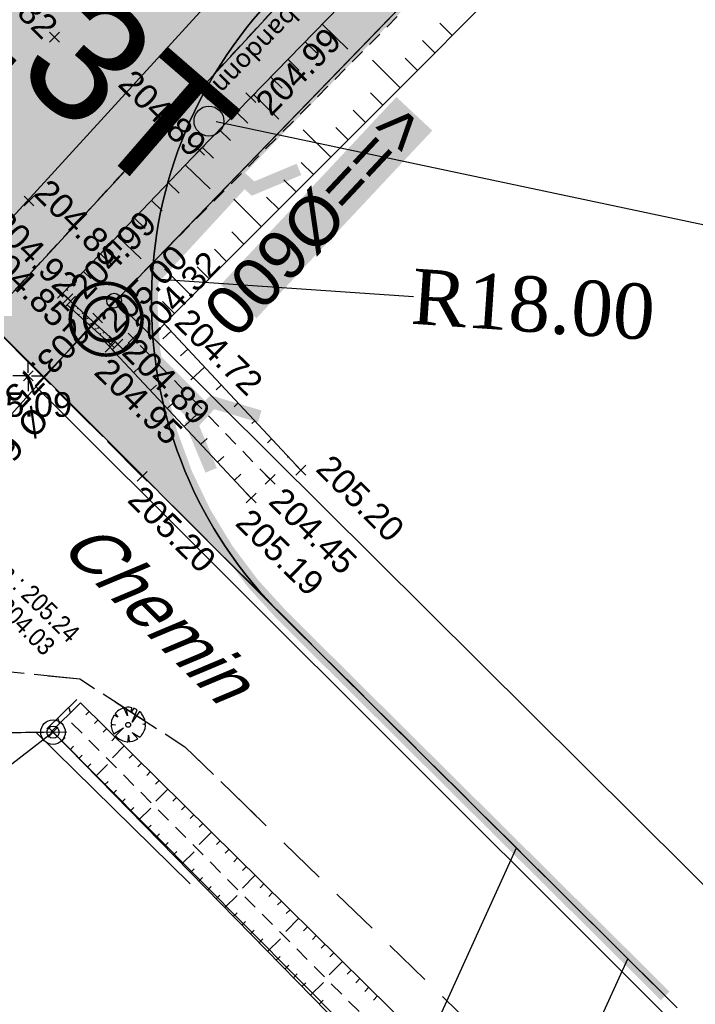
# Model space of a CAD drawing. Extents: x 1616800 to 1632437, y 2248456 to 2251974.
# Tile 10 of 256: x 1617835 to 1617863, y 2251253 to 2251293. Entities that reach past the tile are written whole.
import ezdxf
from ezdxf.enums import TextEntityAlignment as Align

# ---------------------------------------------------------------- set-up
doc = ezdxf.new("R2010")
doc.units = 0
doc.header["$LTSCALE"] = 2
doc.header["$PDMODE"] = 3
doc.header["$PDSIZE"] = 0.2
for name, pattern in [('AXES', [50.8, 31.75, -6.35, 6.35, -6.35]), ('CACHE2', [4.7625, 3.175, -1.5875]), ('CHEMIN', [1.5, 1, -0.5]), ('CONTINU', [0]), ('FOSSE', [0.5, 0.3, -0.2])]:
    doc.linetypes.add(name, pattern=pattern)
doc.layers.get('0').update_dxf_attribs({"linetype": 'CONTINUOUS'})
doc.layers.get('Defpoints').update_dxf_attribs({"linetype": 'CONTINUOUS'})
doc.layers.add('-1-PAP-SURFACES-VOIRIE', color=1, linetype='CONTINUOUS', plot=False)
for name, color, linetype in [('0-PAP DEMANDE MAIRIE 20-06-2017', 5, 'CONTINUOUS'), ('01-PAP- BORDURE CAN CS1 ET PANNEAU SIGNAL', 5, 'CONTINUOUS'), ('01-PAP- BORDURE T2', 1, 'CONTINUOUS'), ('01-PAP- NIVELLEMENT', 7, 'CONTINUOUS'), ('01-PAP- REVET EV', 93, 'CONTINUOUS'), ('01-PAP- REVET VOIE', 253, 'CONTINUOUS'), ('01-PAP-COTATION', 5, 'CONTINUOUS'), ('01-PAP-FILAIRE VOIE', 7, 'CONTINUOUS'), ('01-PAP-MARQUAGE AU SOL', 255, 'CONTINUOUS'), ('02-PAP-EP PROJET', 3, 'CONTINUOUS'), ('02-PAP-EP TEXTE POUR 2000°', 3, 'CONTINUOUS'), ('08-PAP RESEAU TELEPHONE PROJET', 95, 'CONTINUOUS'), ('BORNES', 8, 'CONTINUOUS'), ('CADRE', 7, 'CONTINUOUS'), ('X-PTS TOPO-TEXTE TOPOALT', 8, 'CONTINUOUS'), ('X-PTS TOPO-TOPOPOINT', 8, 'CONTINUOUS'), ('Y - FDP TOPO-LIMITES', 8, 'CONTINUOUS'), ('Y - FDP TOPO-LIMITES_ 86098', 8, 'CONTINUOUS'), ('Y - FDP TOPO-LIMITES_ 98061', 8, 'CONTINUOUS'), ('Y-FDP TOPO-TOP_AXE_FOSSE', 8, 'CONTINUOUS'), ('Y-FDP TOPO-TOP_BARBULE', 8, 'CONTINUOUS'), ('Y-FDP TOPO-TOP_BATI', 8, 'CONTINUOUS'), ('Y-FDP TOPO-TOP_BORNE', 8, 'CONTINUOUS'), ('Y-FDP TOPO-TOP_TALUS', 8, 'CONTINUOUS'), ('Y-FDP TOPO-TOP_VEGETATION_symb', 8, 'CONTINUOUS'), ('Y-FDP TOPO-TOP_VOIRIE', 8, 'CHEMIN'), ('Y-RESEAU EXISTANT FDP-TOP_EDF_symb', 1, 'CONTINUOUS'), ('Y-RESEAU EXISTANT FDP-TOP_PLUVIAL_TEXTE', 96, 'CONTINUOUS'), ('Y-RESEAU EXISTANT FDP-TOP_VANNE_RESEAU', 36, 'CONTINUOUS'), ('Y-RESEAU EXISTANT FDP-TOP_VANNE_SYMB', 36, 'CONTINUOUS'), ('Y-RESEAU EXISTANT FDP-TOP_VANNE_TEXTE', 36, 'CONTINUOUS'), ('ZZ- PAP ALT PTS PROJET', 7, 'CONTINUOUS'), ('ZZ-TopoCod', 5, 'CONTINUOUS')]:
    doc.layers.add(name, color=color, linetype=linetype)
doc.layers.add('Y-RESEAU EXISTANT FDP-TOP_PLUV_ RESEAU', color=96, linetype='CONTINUOUS', lineweight=35)
doc.styles.add('Arial 2.0', font='arial.ttf', dxfattribs={"width": 0.99, "height": 0.4})
doc.styles.get("Standard").update_dxf_attribs({"font": 'arial.ttf'})
doc.styles.add('Stylus Regular', font='stylu.ttf')
doc.styles.add('TIME', font='times.ttf')
doc.styles.add('Verdana 2.0', font='verdana.ttf', dxfattribs={"width": 0.99, "height": 2})
doc.linetypes.add('EAUX_USÉES', pattern='A,20,-1,["EU",Standard,S=1,R=0,X=0,Y=-0.5],-2.5', length=23.5)
doc.dimstyles.new('Cotes plan', dxfattribs={"dimscale": 1.5, "dimtxt": 2, "dimasz": 0.18, "dimexe": 0, "dimexo": 0.0625, "dimgap": 0.09, "dimtad": 0, "dimdec": 1, "dimzin": 12, "dimdsep": 46, "dimtxsty": 'TIME', "dimblk": 'NONE', "dimcen": 0, "dimse1": 1, "dimse2": 1, "dimaunit": 2, "dimadec": 0, "dimazin": 3, "dimtfac": 1, "dimtdec": 1, "dimtofl": 0, "dimtmove": 0, "dimatfit": 3, "dimldrblk": 'NONE', "dimfxl": 1, "dimtolj": 1, "dimtzin": 0, "dimlwd": -1, "dimarcsym": 0})

# ---------------------------------------------------------------- blocks, each defined once
blk = doc.blocks.new('TCPOINT')
at = {"color": 0}
blk.add_point((0, 0), dxfattribs=at)
at = {"layer": 'X-PTS TOPO-TEXTE TOPOALT'}
blk.add_attdef('ALT', text='', height=0.75, dxfattribs=at).set_placement((0.25, -0.25), align=Align.TOP_LEFT)
blk = doc.blocks.new('T007')
at = {"color": 0}
for p, q in [((0, 0.125), (0, 0.625)), ((-0.125, 0), (-0.625, 0)), ((0, 0), (0, 0)), ((0.125, 0), (0.625, 0)), ((0, -0.125), (0, -0.625))]:
    blk.add_line(p, q, dxfattribs=at)
blk = doc.blocks.new('TCPOINT_2')
at = {"color": 0}
blk.add_point((0, 0), dxfattribs=at)
at = {"layer": 'X-PTS TOPO-TEXTE TOPOALT'}
blk.add_attdef('ALT', (0.25, 0.25), '', height=0.75, dxfattribs=at)
blk = doc.blocks.new('arbre1')
at = {"linetype": 'CONTINU'}
for p, q in [((-0.537, 0.44), (-0.597, 0.345)), ((-0.522, 0.455), (-0.537, 0.44)), ((-0.507, 0.471), (-0.522, 0.455)), ((-0.365, 0.366), (-0.507, 0.471)), ((-0.462, 0.519), (-0.477, 0.503)), ((-0.477, 0.503), (-0.365, 0.366)), ((-0.447, 0.535), (-0.462, 0.519)), ((-0.356, 0.599), (-0.447, 0.535)), ((-0.294, 0.631), (-0.356, 0.599)), ((-0.125, 0.682), (-0.294, 0.631)), ((-0.075, 0.513), (-0.125, 0.682)), ((-0.049, 0.699), (-0.075, 0.513)), ((0.044, 0.701), (-0.049, 0.699)), ((0.075, 0.702), (0.044, 0.701)), ((0.153, 0.688), (0.075, 0.702)), ((0.293, 0.645), (0.153, 0.688)), ((0.24, 0.273), (0.356, 0.616)), ((0.434, 0.571), (0.24, 0.273)), ((0.356, 0.616), (0.293, 0.645)), ((0.482, 0.526), (0.434, 0.571)), ((0.498, 0.511), (0.482, 0.526)), ((0.513, 0.496), (0.498, 0.511)), ((0.498, 0.511), (0.498, 0.511)), ((0.529, 0.481), (0.513, 0.496)), ((0.593, 0.39), (0.529, 0.481)), ((-0.218, 0.045), (-0.682, 0.034)), ((-0.682, 0.034), (-0.68, -0.059)), ((-0.626, 0.283), (-0.669, 0.142)), ((-0.669, 0.142), (-0.218, 0.045)), ((-0.597, 0.345), (-0.626, 0.283)), ((0.186, -0.038), (0.691, 0.175)), ((0.709, 0.067), (0.186, -0.038)), ((0.457, 0.278), (0.593, 0.39)), ((0.642, 0.313), (0.457, 0.278)), ((0.691, 0.175), (0.642, 0.313)), ((0.712, -0.025), (0.709, 0.067)), ((-0.68, -0.059), (-0.679, -0.09)), ((-0.679, -0.09), (-0.662, -0.167)), ((-0.662, -0.167), (-0.612, -0.305)), ((-0.612, -0.305), (-0.58, -0.366)), ((-0.58, -0.366), (-0.516, -0.457)), ((-0.484, -0.488), (-0.287, -0.313)), ((-0.287, -0.313), (-0.452, -0.518)), ((-0.123, -0.68), (-0.101, -0.339)), ((-0.101, -0.339), (-0.015, -0.693)), ((0.567, -0.431), (0.626, -0.337)), ((0.626, -0.337), (0.656, -0.274)), ((0.656, -0.274), (0.699, -0.134)), ((0.699, -0.134), (0.712, -0.056)), ((0.712, -0.056), (0.712, -0.025)), ((-0.516, -0.457), (-0.5, -0.472)), ((-0.5, -0.472), (-0.484, -0.488)), ((-0.452, -0.518), (-0.436, -0.533)), ((-0.436, -0.533), (-0.421, -0.548)), ((-0.421, -0.548), (-0.326, -0.607)), ((-0.326, -0.607), (-0.264, -0.637)), ((-0.264, -0.637), (-0.123, -0.68)), ((-0.015, -0.693), (0.078, -0.691)), ((0.078, -0.691), (0.109, -0.69)), ((0.109, -0.69), (0.186, -0.672)), ((0.186, -0.672), (0.324, -0.623)), ((0.324, -0.623), (0.385, -0.59)), ((0.385, -0.59), (0.476, -0.526)), ((0.506, -0.494), (0.442, -0.403)), ((0.442, -0.403), (0.537, -0.463)), ((0.476, -0.526), (0.491, -0.51)), ((0.491, -0.51), (0.506, -0.494)), ((0.537, -0.463), (0.552, -0.447)), ((0.552, -0.447), (0.567, -0.431))]:
    blk.add_line(p, q, dxfattribs=at)
blk.add_circle((0, 0), 0.1, dxfattribs=at)
blk = doc.blocks.new('point')
at = {"color": 0}
blk.add_circle((0, 0), 0.3, dxfattribs=at)
blk = doc.blocks.new('GeoPenc2')
blk.add_line((0, 0), (-0.5, -1))
blk = doc.blocks.new('borne')
at = {"layer": 'BORNES', "color": 0}
for radius in [0.5, 0.25]:
    blk.add_circle((0, 0), radius, dxfattribs=at)
blk = doc.blocks.new('*D145')
at = {"layer": '01-PAP-COTATION', "color": 0, "transparency": 16777216}
blk.add_line((1617851.143, 2251282.045), (1617840.832, 2251282.744), dxfattribs=at)
at = {"layer": 'Defpoints', "color": 0, "transparency": 16777216}
for p in [(1617840.832, 2251282.744), (1617858.791, 2251281.526)]:
    blk.add_point(p, dxfattribs=at)
at = {"layer": '01-PAP-COTATION', "color": 0, "transparency": 16777216, "insert": (1617856.025, 2251281.714), "char_height": 2.25, "attachment_point": 5, "rotation": 356.1213, "style": 'TIME'}
blk.add_mtext('\\A1;R18.00', dxfattribs=at)
blk = doc.blocks.new('_None')
blk = doc.blocks.new('PAP PROJET NIV')
at = {"color": 0}
blk.add_point((0, 0), dxfattribs=at)
at = {"layer": 'ZZ- PAP ALT PTS PROJET', "style": 'Arial 2.0', "width": 0.99}
blk.add_attdef('ALT', text='', height=0.4, dxfattribs=at).set_placement((0.1, -0.1), align=Align.TOP_LEFT)
at = {"layer": 'ZZ-TopoCod', "style": 'Arial 2.0', "width": 0.99}
blk.add_attdef('COD', text='', height=0.12, dxfattribs=at).set_placement((-0.1, 0), align=Align.MIDDLE_RIGHT)
blk = doc.blocks.new('RegardVisiteEP')
h = blk.add_hatch(color=255)
edge = h.paths.add_edge_path()
edge.add_arc((0, 0), 1.125, 180, 360)
edge.add_arc((0, 0), 1.125, 0, 180)
at = {"const_width": 0.113, "flags": 128}
for points in [[(-1.125, 0, 1), (1.125, 0, 1)], [(0.675, 0, -1), (-0.675, 0, -1)], [(-0.675, 0, 1), (0.675, 0, 1)]]:
    blk.add_lwpolyline(points, format="xyb", close=True, dxfattribs=at)
at = {"linetype": 'Continuous'}
for radius in [1.125, 0.675]:
    blk.add_circle((0, 0), radius, dxfattribs=at)
blk = doc.blocks.new('PANNEAU DE POLICE')
h = blk.add_hatch(color=7)
h.dxf.hatch_style = 1
edge = h.paths.add_edge_path()
edge.add_arc((1617538.125, 2251587.463), 0.609, 0, 360)
at = {"color": 7, "const_width": 0.5, "flags": 128}
blk.add_lwpolyline([(1617537.502, 2251589.667), (1617540.452, 2251586.451)], dxfattribs=at)
at = {"color": 7}
blk.add_circle((1617538.125, 2251587.463), 0.609, dxfattribs=at)

msp = doc.modelspace()

# ---------------------------------------------------------------- hatches: boundary and pattern name
at = {"layer": '01-PAP- REVET EV'}
h = msp.add_hatch(color=256, dxfattribs=at)
h.dxf.hatch_style = 1
edge = h.paths.add_edge_path()
edge.add_line((1618000.3795, 2251451.6653), (1618005.2256, 2251456.6501))
edge.add_line((1618005.2256, 2251456.6501), (1618002.5043, 2251459.2517))
edge.add_line((1618002.5043, 2251459.2517), (1617901.7042, 2251352.397))
edge.add_line((1617901.7042, 2251352.397), (1617845.5399, 2251294.3571))
edge.add_arc((1617858.4751, 2251281.8399), 18, 135.94089, 174.84047)
edge.add_line((1617840.548, 2251283.4586), (1617904.6571, 2251349.6964))
edge.add_line((1617904.6571, 2251349.6964), (1617934.7754, 2251382.3083))
edge.add_line((1617934.7754, 2251382.3083), (1618000.3795, 2251451.6653))
at = {"layer": '01-PAP- REVET VOIE'}
h = msp.add_hatch(color=256, dxfattribs=at)
h.dxf.hatch_style = 1
edge = h.paths.add_edge_path()
edge.add_line((1617518.4701, 2251589.3779), (1617548.9396, 2251559.1036))
edge.add_arc((1617561.6466, 2251571.8523), 18, 134.27861, 225.09375, ccw=False)
edge.add_line((1617549.08, 2251584.7395), (1617566.9993, 2251602.2132))
edge.add_line((1617566.9993, 2251602.2132), (1617574.1589, 2251609.1947))
edge.add_line((1617574.1589, 2251609.1947), (1617587.046, 2251621.7614))
edge.add_line((1617587.046, 2251621.7614), (1617599.9332, 2251634.328))
edge.add_line((1617599.9332, 2251634.328), (1617607.0927, 2251641.3095))
edge.add_line((1617607.0927, 2251641.3095), (1617631.9693, 2251665.5674))
edge.add_arc((1617651.5175, 2251645.5207), 28, 58.44705, 134.27861, ccw=False)
edge.add_arc((1617651.5175, 2251645.5207), 28, 53.98951, 58.44705, ccw=False)
edge.add_line((1617667.9796, 2251668.1702), (1617669.5974, 2251666.9943))
edge.add_line((1617669.5974, 2251666.9943), (1617686.8888, 2251654.4266))
edge.add_arc((1617722.1648, 2251702.9612), 60, 233.989513, 247.742856)
edge.add_line((1617699.4389, 2251647.4316), (1617761.9814, 2251621.8357))
edge.add_arc((1617784.7073, 2251677.3653), 60, 247.742856, 257.468045)
edge.add_line((1617771.6882, 2251618.7947), (1617790.3598, 2251614.6444))
edge.add_arc((1617785.3692, 2251592.1924), 23, 59.33679, 77.46804, ccw=False)
edge.add_line((1617797.099, 2251611.9765), (1617950.1255, 2251521.2489))
edge.add_arc((1617986.0799, 2251581.8916), 70.5, 239.336785, 245.06299)
edge.add_line((1617956.3555, 2251517.9641), (1617990.5682, 2251502.0563))
edge.add_arc((1617979.9462, 2251480.5263), 24.0076, -43.3207, 63.74015, ccw=False)
edge.add_line((1617997.4124, 2251464.0551), (1617896.6428, 2251357.2328))
edge.add_line((1617896.6428, 2251357.2328), (1617841.0847, 2251299.8193))
edge.add_arc((1617828.0846, 2251312.4528), 18.1276, 226.78814, 315.81935, ccw=False)
edge.add_line((1617815.6727, 2251299.241), (1617845.7894, 2251269.0699))
edge.add_arc((1617858.4751, 2251281.8399), 18, 135.94089, 225.18966, ccw=False)
edge.add_line((1617845.5399, 2251294.3571), (1617901.7042, 2251352.397))
edge.add_line((1617901.7042, 2251352.397), (1618002.5043, 2251459.2517))
edge.add_arc((1617979.9481, 2251480.5257), 31.0059, 316.6756, 424.04236)
edge.add_line((1617993.5196, 2251508.4037), (1617959.3069, 2251524.3115))
edge.add_arc((1617986.0799, 2251581.8916), 63.5, 239.336785, 245.06299, ccw=False)
edge.add_line((1617953.6954, 2251527.2701), (1617941.7384, 2251534.3593))
edge.add_line((1617941.7384, 2251534.3593), (1617933.1366, 2251539.4592))
edge.add_line((1617933.1366, 2251539.4592), (1617917.6534, 2251548.639))
edge.add_line((1617917.6534, 2251548.639), (1617902.1702, 2251557.8189))
edge.add_line((1617902.1702, 2251557.8189), (1617893.5684, 2251562.9188))
edge.add_line((1617893.5684, 2251562.9188), (1617862.6019, 2251581.2785))
edge.add_line((1617862.6019, 2251581.2785), (1617854.0001, 2251586.3784))
edge.add_line((1617854.0001, 2251586.3784), (1617838.5168, 2251595.5582))
edge.add_line((1617838.5168, 2251595.5582), (1617823.0336, 2251604.738))
edge.add_line((1617823.0336, 2251604.738), (1617814.4318, 2251609.8379))
edge.add_line((1617814.4318, 2251609.8379), (1617800.6689, 2251617.9978))
edge.add_arc((1617785.3692, 2251592.1924), 30, 59.33679, 77.46804)
edge.add_line((1617791.8787, 2251621.4777), (1617773.2071, 2251625.628))
edge.add_arc((1617784.7073, 2251677.3653), 53, 247.74286, 257.46804, ccw=False)
edge.add_line((1617764.6328, 2251628.3141), (1617702.0903, 2251653.91))
edge.add_arc((1617722.1648, 2251702.9612), 53, 233.98951, 247.74286, ccw=False)
edge.add_line((1617691.0043, 2251660.089), (1617673.713, 2251672.6567))
edge.add_line((1617673.713, 2251672.6567), (1617672.0952, 2251673.8326))
edge.add_arc((1617651.5175, 2251645.5207), 35, 53.98951, 67.27562)
edge.add_arc((1617651.5175, 2251645.5207), 35, 67.27562, 134.27861)
edge.add_line((1617627.0823, 2251670.5791), (1617543.7064, 2251589.2767))
edge.add_arc((1617531.1397, 2251602.1639), 18, 280.7213, 314.27861, ccw=False)
edge.add_arc((1617531.1397, 2251602.1639), 18, 225.26192, 280.7213, ccw=False)
at = {"layer": 'Y-FDP TOPO-TOP_BATI'}
h = msp.add_hatch(dxfattribs=at)
h.set_pattern_fill('ANSI31', color=256, scale=0.08, angle=333)
h.set_pattern_definition([(18, (0, 0), (-0.078490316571, 0.24156835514), [])])
edge = h.paths.add_edge_path()
edge.add_line((1617837.0477, 2251281.7181), (1617838.8116, 2251280.1113))
edge.add_line((1617838.8116, 2251280.1113), (1617838.9696, 2251279.9679))
edge.add_line((1617837.1824, 2251281.8659), (1617838.9461, 2251280.2593))
edge.add_line((1617838.9461, 2251280.2593), (1617839.104, 2251280.116))

# ---------------------------------------------------------------- linework, layer by layer
at = {"layer": '-1-PAP-SURFACES-VOIRIE', "flags": 128}
msp.add_lwpolyline([(1617997.4124, 2251464.0551), (1617896.6428, 2251357.2328), (1617841.0847, 2251299.8193, -0.4092698), (1617815.6727, 2251299.241), (1617845.7894, 2251269.0699, -0.4103785), (1617845.5399, 2251294.3571), (1617901.7042, 2251352.397), (1618002.5043, 2251459.2517, 0.5060499)], format="xyb", dxfattribs=at)
at = {"layer": '0-PAP DEMANDE MAIRIE 20-06-2017', "const_width": 0.3, "flags": 128}
msp.add_lwpolyline([(1617839.028, 2251281.8757), (1617904.6571, 2251349.6964), (1617947.8706, 2251396.066), (1618016.0396, 2251467.7735), (1618039.1855, 2251491.5817)], dxfattribs=at)
at = {"layer": '01-PAP- BORDURE CAN CS1 ET PANNEAU SIGNAL', "color": 7, "flags": 128}
msp.add_lwpolyline([(1617843.1088, 2251289.1797), (1617874.2286, 2251282.5971)], dxfattribs=at)
at = {"layer": '01-PAP- BORDURE T2', "const_width": 0.5, "flags": 128}
msp.add_lwpolyline([(1618002.5043, 2251459.2517), (1617901.7042, 2251352.397), (1617845.5399, 2251294.3571, 0.4103785), (1617845.7894, 2251269.0699), (1617861.3992, 2251253.5631)], format="xyb", dxfattribs=at)
at = {"layer": '01-PAP-FILAIRE VOIE', "flags": 128}
msp.add_lwpolyline([(1617543.7064, 2251589.2767), (1617627.0823, 2251670.5791, -0.3653994), (1617672.0952, 2251673.8326), (1617691.0043, 2251660.089, 0.0600824), (1617702.0903, 2251653.91), (1617764.6328, 2251628.3141, 0.0424596), (1617773.2071, 2251625.628), (1617791.8787, 2251621.4777, -0.079278), (1617800.6689, 2251617.9978), (1617953.6954, 2251527.2701, 0.0249905), (1617959.3069, 2251524.3115), (1617993.0247, 2251508.6338, -0.5116867), (1618002.5043, 2251459.2517), (1617901.7042, 2251352.397), (1617845.5399, 2251294.3571, 0.4103785), (1617845.7894, 2251269.0699), (1617861.3992, 2251253.5631)], format="xyb", dxfattribs=at)
at = {"layer": '01-PAP-FILAIRE VOIE'}
msp.add_lwpolyline([(1617764.0901, 2251631.7521), (1617798.0424, 2251624.2052), (1617955.7354, 2251530.7108, 0.0249905), (1617960.9934, 2251527.9386), (1618039.1855, 2251491.5817), (1618016.0396, 2251467.7735), (1618000.3795, 2251451.6653), (1617934.7754, 2251382.3083), (1617904.6571, 2251349.6964), (1617840.9422, 2251283.8538)], format="xyb", dxfattribs=at)
at = {"layer": '01-PAP-MARQUAGE AU SOL', "linetype": 'CACHE2', "ltscale": 2, "const_width": 0.4}
msp.add_lwpolyline([(1617533.5257, 2251574.4607), (1617629.5258, 2251668.0733, -0.3653994), (1617670.0374, 2251671.0014), (1617688.9466, 2251657.2578, 0.0600824), (1617700.7646, 2251650.6708), (1617763.3071, 2251625.0749, 0.0424596), (1617772.4477, 2251622.2114), (1617791.1193, 2251618.061, -0.079278), (1617798.884, 2251614.9872), (1617951.9105, 2251524.2595, 0.0249905), (1617957.8312, 2251521.1378), (1617991.549, 2251505.4601, -0.5116867), (1617999.9583, 2251461.6534), (1617899.1735, 2251354.8149), (1617830.7647, 2251284.1216)], format="xyb", dxfattribs=at)
at = {"layer": '02-PAP-EP PROJET', "linetype": 'AXES', "lineweight": -3, "ltscale": 0.02, "const_width": 1, "flags": 128}
for points in [[(1617816.4516, 2251303.4519), (1617842.359, 2251277.3999)], [(1617843.9043, 2251286.7693), (1617838.3574, 2251280.7503)]]:
    msp.add_lwpolyline(points, dxfattribs=at)
at = {"layer": '02-PAP-EP PROJET', "linetype": 'CONTINU', "lineweight": -3, "ltscale": 0.02, "const_width": 0.5, "elevation": 0.1971, "flags": 128}
for points in [[(1617844.2833, 2251289.2136), (1617843.7101, 2251287.2784), (1617844.6134, 2251286.453), (1617846.4832, 2251287.2348)], [(1617844.8867, 2251277.1743), (1617842.9515, 2251277.7475), (1617842.1261, 2251276.8442), (1617842.9079, 2251274.9744)]]:
    msp.add_lwpolyline(points, dxfattribs=at)
at = {"layer": 'Y - FDP TOPO-LIMITES'}
for p, q in [((1617836.4651, 2251264.3072), (1617828.6418, 2251264.2049)), ((1617880.3988, 2251220.086), (1617836.4651, 2251264.3072))]:
    msp.add_line(p, q, dxfattribs=at)
at = {"layer": 'Y - FDP TOPO-LIMITES', "flags": 128}
msp.add_lwpolyline([(1617836.4651, 2251264.3072), (1617828.0925, 2251257.8254)], dxfattribs=at)
at = {"layer": 'Y - FDP TOPO-LIMITES_ 86098'}
msp.add_line((1617835.7747, 2251264.2982), (1617828.6418, 2251264.2049), dxfattribs=at)
at = {"layer": 'Y - FDP TOPO-LIMITES_ 86098', "flags": 128}
msp.add_lwpolyline([(1617783.2757, 2251216.5351), (1617828.6418, 2251264.2049), (1617837.0221, 2251264.3145)], dxfattribs=at)
at = {"layer": 'Y - FDP TOPO-LIMITES_ 98061', "flags": 128}
for points in [[(1617934.7754, 2251382.3083), (1617969.9379, 2251352.0601), (1617999.4777, 2251326.37), (1618016.3138, 2251311.8142), (1618115.6175, 2251197.6704), (1618010.804, 2251118.9442), (1618000.033, 2251119.6372), (1617987.9627, 2251132.6017), (1617972.2675, 2251149.4576), (1617957.6492, 2251163.9861), (1617839.028, 2251281.8757), (1617904.6571, 2251349.6964)], [(1617839.028, 2251281.8757), (1617957.6492, 2251163.9861), (1617972.2675, 2251149.4576), (1617987.9627, 2251132.6017), (1618000.033, 2251119.6372), (1618022.5176, 2251095.4882), (1618052.0285, 2251063.7931), (1618022.3498, 2251093.2164), (1617995.6481, 2251119.9194), (1617973.069, 2251141.5622), (1617904.3821, 2251209.8759), (1617835.737, 2251278.4233)]]:
    msp.add_lwpolyline(points, close=True, dxfattribs=at)
at = {"layer": 'Y-FDP TOPO-TOP_AXE_FOSSE', "linetype": 'FOSSE', "flags": 128}
for points in [[(1617923.8099, 2251369.998), (1617893.3189, 2251337.936), (1617862.2823, 2251305.3307), (1617838.2822, 2251281.1784)], [(1617845.3067, 2251274.609), (1617839.7309, 2251280.3562)], [(1617837.2235, 2251264.6923), (1617854.497, 2251247.3237), (1617870.969, 2251230.9171), (1617888.381, 2251213.8956), (1617904.8257, 2251197.8061), (1617923.2713, 2251179.4681), (1617935.6693, 2251167.2063)]]:
    msp.add_lwpolyline(points, dxfattribs=at)
at = {"layer": 'Y-FDP TOPO-TOP_BARBULE'}
for p, q in [((1617847.4324, 2251293.1449), (1617848.4773, 2251292.1277)), ((1617852.7207, 2251292.6856), (1617852.218, 2251293.1873)), ((1617846.7349, 2251292.4284), (1617847.1968, 2251291.9787)), ((1617852.0143, 2251291.9778), (1617851.5121, 2251292.479)), ((1617846.0373, 2251291.7118), (1617846.4968, 2251291.2645)), ((1617850.6015, 2251290.5621), (1617849.4738, 2251291.6876)), ((1617851.3079, 2251291.2699), (1617850.8062, 2251291.7706)), ((1617845.3398, 2251290.9953), (1617845.7968, 2251290.5504)), ((1617849.8952, 2251289.8543), (1617849.3944, 2251290.354)), ((1617844.6422, 2251290.2788), (1617845.665, 2251289.2831)), ((1617843.9447, 2251289.5622), (1617844.3968, 2251289.1221)), ((1617849.1888, 2251289.1465), (1617848.6886, 2251289.6457)), ((1617843.2471, 2251288.8457), (1617843.6968, 2251288.408)), ((1617847.776, 2251287.7308), (1617846.6528, 2251288.8517)), ((1617848.4824, 2251288.4387), (1617847.9827, 2251288.9373)), ((1617842.5496, 2251288.1292), (1617842.9968, 2251287.6938)), ((1617847.0696, 2251287.023), (1617846.5709, 2251287.5207)), ((1617841.8568, 2251287.408), (1617842.8619, 2251286.4452)), ((1617846.3632, 2251286.3152), (1617845.865, 2251286.8123)), ((1617841.1651, 2251286.6859), (1617841.6073, 2251286.2622)), ((1617840.4733, 2251285.9638), (1617840.9112, 2251285.5443)), ((1617844.9505, 2251284.8995), (1617843.8318, 2251286.0159)), ((1617845.6568, 2251285.6074), (1617845.1592, 2251286.104)), ((1617839.7815, 2251285.2417), (1617840.215, 2251284.8264)), ((1617839.0897, 2251284.5196), (1617840.0551, 2251283.5947)), ((1617844.2441, 2251284.1917), (1617843.7474, 2251284.6874)), ((1617843.5377, 2251283.4839), (1617843.0415, 2251283.979)), ((1617838.3979, 2251283.7975), (1617838.8226, 2251283.3906)), ((1617842.1249, 2251282.0682), (1617841.0108, 2251283.18)), ((1617842.8313, 2251282.7761), (1617842.3356, 2251283.2707)), ((1617837.7062, 2251283.0754), (1617838.0101, 2251282.7842)), ((1617837.0144, 2251282.3533), (1617837.0728, 2251282.2973)), ((1617841.4185, 2251281.3604), (1617840.9239, 2251281.854)), ((1617841.275, 2251280.6432), (1617840.9373, 2251280.3278)), ((1617839.0721, 2251279.6866), (1617839.5865, 2251280.1678)), ((1617841.9575, 2251279.9124), (1617841.6634, 2251279.6377)), ((1617839.7552, 2251278.9563), (1617839.9883, 2251279.1743)), ((1617842.6401, 2251279.1815), (1617842.0764, 2251278.6551)), ((1617840.4382, 2251278.2259), (1617840.6758, 2251278.4481)), ((1617843.3226, 2251278.4507), (1617843.1157, 2251278.2574)), ((1617841.1213, 2251277.4956), (1617841.3634, 2251277.722)), ((1617844.0051, 2251277.7198), (1617843.8418, 2251277.5673)), ((1617841.8044, 2251276.7653), (1617842.359, 2251277.2839)), ((1617844.6877, 2251276.9889), (1617844.568, 2251276.8772)), ((1617842.4875, 2251276.0349), (1617842.7384, 2251276.2696)), ((1617845.3702, 2251276.2581), (1617845.1991, 2251276.0983)), ((1617843.1706, 2251275.3046), (1617843.426, 2251275.5434)), ((1617846.0527, 2251275.5272), (1617846.0203, 2251275.4969)), ((1617843.8537, 2251274.5743), (1617844.1135, 2251274.8173)), ((1617837.9352, 2251265.1506), (1617837.7956, 2251265.0091)), ((1617838.2911, 2251264.7994), (1617838.1507, 2251264.6572)), ((1617838.647, 2251264.4482), (1617838.5059, 2251264.3052)), ((1617836.8148, 2251263.9499), (1617836.9543, 2251264.0864)), ((1617839.0029, 2251264.097), (1617838.861, 2251263.9532)), ((1617837.1645, 2251263.5925), (1617837.3047, 2251263.7297)), ((1617839.3588, 2251263.7459), (1617838.8831, 2251263.2637)), ((1617837.5142, 2251263.2351), (1617837.6551, 2251263.373)), ((1617839.7147, 2251263.3947), (1617839.5712, 2251263.2492)), ((1617840.0707, 2251263.0435), (1617839.9264, 2251262.8973)), ((1617837.8639, 2251262.8777), (1617838.0055, 2251263.0163)), ((1617838.2135, 2251262.5203), (1617838.6879, 2251262.9845)), ((1617840.4266, 2251262.6924), (1617840.2815, 2251262.5453)), ((1617838.5632, 2251262.163), (1617838.7062, 2251262.3029)), ((1617840.7825, 2251262.3412), (1617840.6366, 2251262.1933)), ((1617838.9129, 2251261.8056), (1617839.0566, 2251261.9462)), ((1617841.1384, 2251261.99), (1617840.6494, 2251261.4944)), ((1617839.2626, 2251261.4482), (1617839.407, 2251261.5895)), ((1617841.4943, 2251261.6388), (1617841.3468, 2251261.4893)), ((1617839.6123, 2251261.0908), (1617839.7574, 2251261.2328)), ((1617839.962, 2251260.7334), (1617840.448, 2251261.209)), ((1617841.8503, 2251261.2877), (1617841.702, 2251261.1374)), ((1617842.2062, 2251260.9365), (1617842.0571, 2251260.7854)), ((1617840.3116, 2251260.3761), (1617840.4581, 2251260.5194)), ((1617842.5621, 2251260.5853), (1617842.4122, 2251260.4334)), ((1617842.918, 2251260.2342), (1617842.4157, 2251259.7251)), ((1617840.6613, 2251260.0187), (1617840.8085, 2251260.1627)), ((1617843.2739, 2251259.883), (1617843.1224, 2251259.7294)), ((1617841.011, 2251259.6613), (1617841.1589, 2251259.806)), ((1617841.3607, 2251259.3039), (1617841.5093, 2251259.4493)), ((1617841.7104, 2251258.9465), (1617842.208, 2251259.4335)), ((1617843.6299, 2251259.5318), (1617843.4776, 2251259.3775)), ((1617843.9858, 2251259.1806), (1617843.8327, 2251259.0255)), ((1617842.0601, 2251258.5891), (1617842.2101, 2251258.7359)), ((1617844.3417, 2251258.8295), (1617844.1878, 2251258.6735)), ((1617842.4097, 2251258.2318), (1617842.5604, 2251258.3792)), ((1617844.6976, 2251258.4783), (1617844.182, 2251257.9557)), ((1617842.7594, 2251257.8744), (1617842.9108, 2251258.0225)), ((1617845.0535, 2251258.1271), (1617844.8981, 2251257.9695)), ((1617843.1091, 2251257.517), (1617843.2612, 2251257.6658)), ((1617843.4588, 2251257.1596), (1617843.9681, 2251257.658)), ((1617845.4094, 2251257.7759), (1617845.2532, 2251257.6176)), ((1617845.7654, 2251257.4248), (1617845.6083, 2251257.2656)), ((1617846.1213, 2251257.0736), (1617845.9634, 2251256.9136)), ((1617843.8085, 2251256.8022), (1617843.962, 2251256.9524)), ((1617846.4772, 2251256.7224), (1617845.9483, 2251256.1864)), ((1617844.1582, 2251256.4449), (1617844.3123, 2251256.5957)), ((1617844.5078, 2251256.0875), (1617844.6627, 2251256.239)), ((1617846.8331, 2251256.3713), (1617846.6737, 2251256.2096)), ((1617844.8575, 2251255.7301), (1617845.0131, 2251255.8823)), ((1617845.2072, 2251255.3727), (1617845.7282, 2251255.8824)), ((1617847.189, 2251256.0201), (1617847.0288, 2251255.8577)), ((1617847.545, 2251255.6689), (1617847.3839, 2251255.5057)), ((1617845.5569, 2251255.0153), (1617845.7139, 2251255.1689)), ((1617847.9009, 2251255.3177), (1617847.739, 2251255.1537)), ((1617845.9066, 2251254.658), (1617846.0643, 2251254.8122)), ((1617848.2568, 2251254.9666), (1617847.7146, 2251254.4171)), ((1617848.6127, 2251254.6154), (1617848.4493, 2251254.4497)), ((1617846.2563, 2251254.3006), (1617846.4146, 2251254.4555)), ((1617848.9686, 2251254.2642), (1617848.8044, 2251254.0978)), ((1617846.6059, 2251253.9432), (1617846.765, 2251254.0988)), ((1617846.9556, 2251253.5858), (1617847.4882, 2251254.1069)), ((1617849.3245, 2251253.913), (1617849.1595, 2251253.7458)), ((1617849.6805, 2251253.5619), (1617849.5146, 2251253.3938)), ((1617847.3053, 2251253.2284), (1617847.4658, 2251253.3854))]:
    msp.add_line(p, q, dxfattribs=at)
at = {"layer": 'Y-FDP TOPO-TOP_BATI', "linetype": 'Continuous', "flags": 128}
for points in [[(1617837.0477, 2251281.7181), (1617838.8116, 2251280.1113), (1617838.9696, 2251279.9679)], [(1617837.1824, 2251281.8659), (1617838.9461, 2251280.2593), (1617839.104, 2251280.116)], [(1617837.5792, 2251265.5017), (1617836.3563, 2251264.2967)]]:
    msp.add_lwpolyline(points, dxfattribs=at)
at = {"layer": 'Y-FDP TOPO-TOP_BATI', "flags": 128}
msp.add_lwpolyline([(1617837.4389, 2251265.6442), (1617836.2159, 2251264.4391)], dxfattribs=at)
at = {"layer": 'Y-FDP TOPO-TOP_TALUS', "linetype": 'Continuous', "flags": 128}
for points in [[(1617922.4739, 2251371.489), (1617906.6499, 2251354.7335), (1617891.6049, 2251338.8502), (1617876.2209, 2251322.7166), (1617842.435, 2251288.0115), (1617836.8498, 2251282.1815), (1617837.0642, 2251281.9678)], [(1617925.2349, 2251368.748), (1617894.5694, 2251336.8343), (1617863.9748, 2251303.9626), (1617840.9984, 2251280.9394), (1617846.5607, 2251274.9833)], [(1617844.5368, 2251273.8439), (1617838.785, 2251279.9935)], [(1617837.5792, 2251265.5017), (1617855.4976, 2251247.8223), (1617871.5352, 2251231.92), (1617889.5255, 2251214.3171), (1617905.6672, 2251198.5337), (1617924.0287, 2251180.1668), (1617936.5231, 2251167.9459)], [(1617835.7747, 2251264.2982), (1617842.0494, 2251258.1338)], [(1617836.4651, 2251264.3072), (1617853.83, 2251246.5601), (1617870.2876, 2251230.1525), (1617887.6351, 2251212.8817), (1617904.1419, 2251196.7107), (1617922.227, 2251179.021), (1617934.9648, 2251166.4527)]]:
    msp.add_lwpolyline(points, dxfattribs=at)
at = {"layer": 'Y-FDP TOPO-TOP_VOIRIE', "linetype": 'CHEMIN', "flags": 128}
for points in [[(1617840.0945, 2251274.7273), (1617831.8938, 2251282.9738), (1617822.487, 2251292.3846), (1617814.0101, 2251300.9903), (1617798.0551, 2251316.6239), (1617782.1585, 2251332.439), (1617766.5292, 2251347.898)], [(1617817.9612, 2251296.8393), (1617833.9084, 2251280.9166), (1617846.2494, 2251268.6367), (1617861.3992, 2251253.5631), (1617877.9258, 2251237.1852), (1617894.8613, 2251220.2112), (1617911.4931, 2251203.728), (1617929.5371, 2251185.9316), (1617941.9699, 2251173.5003)], [(1617772.8148, 2251211.1832), (1617781.1007, 2251220.038), (1617793.2966, 2251232.9161), (1617804.6237, 2251245.149), (1617816.2736, 2251257.3173), (1617823.3937, 2251264.5624), (1617829.8675, 2251267.2606), (1617837.5642, 2251266.4775), (1617841.8323, 2251263.7144), (1617856.8107, 2251249.1897), (1617873.1514, 2251232.7393), (1617890.4425, 2251215.5566), (1617907.1067, 2251199.2872), (1617925.1681, 2251181.4284), (1617937.5948, 2251169.0582)], [(1617819.8034, 2251260.9091), (1617823.3937, 2251264.5624), (1617829.8675, 2251267.2606), (1617837.5642, 2251266.4775), (1617841.8323, 2251263.7144), (1617844.7553, 2251260.88)]]:
    msp.add_lwpolyline(points, dxfattribs=at)
at = {"layer": 'Y-RESEAU EXISTANT FDP-TOP_EDF_symb', "color": 8, "linetype": 'AXES', "ltscale": 0.25, "flags": 128}
for points in [[(1617818.7856, 2251179.1573), (1617855.3384, 2251259.5934)], [(1617824.2481, 2251176.675), (1617859.8768, 2251255.0778)]]:
    msp.add_lwpolyline(points, dxfattribs=at)
at = {"layer": 'Y-RESEAU EXISTANT FDP-TOP_PLUV_ RESEAU', "lineweight": 35, "flags": 128}
msp.add_lwpolyline([(1617830.2221, 2251272.1999), (1617838.2822, 2251281.1784)], dxfattribs=at)
at = {"layer": 'Y-RESEAU EXISTANT FDP-TOP_VANNE_RESEAU', "flags": 128}
msp.add_lwpolyline([(1617818.9513, 2251267.9396), (1617851.9518, 2251304.0518)], dxfattribs=at)
msp.add_lwpolyline([(1617818.9513, 2251267.9396), (1617851.9518, 2251304.0518)], dxfattribs=at)
at = {"layer": 'Y-RESEAU EXISTANT FDP-TOP_VANNE_RESEAU', "linetype": 'FOSSE', "elevation": 213.053, "flags": 128}
msp.add_lwpolyline([(1617848.8374, 2251297.4158), (1617825.8918, 2251272.5542)], dxfattribs=at)
at = {"layer": 'Y-RESEAU EXISTANT FDP-TOP_VANNE_RESEAU', "elevation": 213.053, "flags": 128}
msp.add_lwpolyline([(1617848.8374, 2251297.4158), (1617825.8918, 2251272.5542)], dxfattribs=at)
at = {"layer": 'Y-RESEAU EXISTANT FDP-TOP_VANNE_SYMB', "linetype": 'EAUX_USÉES', "const_width": 0.3, "flags": 128}
msp.add_lwpolyline([(1617756.6593, 2251200.099), (1617818.7345, 2251267.7053), (1617852.2065, 2251304.3287), (1617882.9252, 2251336.8892), (1617913.6636, 2251369.127), (1617944.9516, 2251401.717), (1617976.0216, 2251434.323), (1618006.7946, 2251467.044), (1618036.9536, 2251500.294)], dxfattribs=at)

# ---------------------------------------------------------------- block references
at = {"layer": '01-PAP- BORDURE CAN CS1 ET PANNEAU SIGNAL', "rotation": 187.1719337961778}
msp.add_blockref('PANNEAU DE POLICE', (2941620.82, 4687205.3528), dxfattribs=at)
at = {"layer": '01-PAP- NIVELLEMENT'}
ref = msp.add_blockref('PAP PROJET NIV', (1617844.5208, 2251290.1541, 204.9925), dxfattribs=at)
ref.add_attrib('ALT', '204.99', dxfattribs={"layer": 'ZZ- PAP ALT PTS PROJET', "height": 1, "rotation": 45.94089, "style": 'Arial 2.0', "width": 0.99}).set_placement((1617844.6208, 2251290.0541, 204.9925), align=Align.TOP_LEFT)
at = {"layer": '02-PAP-EP PROJET', "lineweight": -3, "xscale": 1.3, "yscale": 1.3, "zscale": 1.3}
msp.add_blockref('RegardVisiteEP', (1617838.6302, 2251281.1321), dxfattribs=at)
at = {"layer": 'CADRE', "color": 152, "xscale": 1.000005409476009, "yscale": 1.000005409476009, "rotation": 323.5533672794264}
msp.add_blockref('borne', (1617836.4651, 2251264.3072), dxfattribs=at)
at = {"layer": 'X-PTS TOPO-TOPOPOINT'}
ref = msp.add_blockref('TCPOINT', (1617836.5281, 2251292.6213, 204.82), dxfattribs=dict(at, rotation=315.4245881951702))
ref.add_attrib('ALT', '204.82', dxfattribs={"layer": 'X-PTS TOPO-TEXTE TOPOALT', "height": 1, "rotation": 315.42459}).set_placement((1617833.7082, 2251296.1798, 204.82), align=Align.TOP_LEFT)
ref = msp.add_blockref('TCPOINT', (1617842.4367, 2251288.0115, 204.89), dxfattribs=dict(at, rotation=315.424587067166))
ref.add_attrib('ALT', '204.89', dxfattribs={"layer": 'X-PTS TOPO-TEXTE TOPOALT', "height": 1, "rotation": 315.42459}).set_placement((1617839.762, 2251291.377, 204.89), align=Align.TOP_LEFT)
ref = msp.add_blockref('TCPOINT', (1617835.4875, 2251285.9441, 204.85), dxfattribs=dict(at, rotation=315.4245881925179))
ref.add_attrib('ALT', '204.85', dxfattribs={"layer": 'X-PTS TOPO-TEXTE TOPOALT', "height": 1, "rotation": 315.42459}).set_placement((1617836.3261, 2251286.9204, 204.85), align=Align.TOP_LEFT)
ref = msp.add_blockref('TCPOINT', (1617836.8516, 2251282.1815, 204.92), dxfattribs=dict(at, rotation=315.4245880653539))
ref.add_attrib('ALT', '204.92', dxfattribs={"layer": 'X-PTS TOPO-TEXTE TOPOALT', "height": 1, "rotation": 315.42459}).set_placement((1617834.5568, 2251285.672, 204.92), align=Align.TOP_LEFT)
ref = msp.add_blockref('TCPOINT_2', (1617837.1841, 2251281.8659, 204.99), dxfattribs=dict(at, rotation=46.0398401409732))
ref.add_attrib('ALT', '204.99', (1617837.7948, 2251281.8716, 204.99), dxfattribs={"layer": 'X-PTS TOPO-TEXTE TOPOALT', "height": 1, "rotation": 46.03984})
ref = msp.add_blockref('TCPOINT', (1617837.0659, 2251281.9678, 204.85), dxfattribs=dict(at, rotation=315.4245880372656))
ref.add_attrib('ALT', '204.85', dxfattribs={"layer": 'X-PTS TOPO-TEXTE TOPOALT', "height": 1, "rotation": 315.42459}).set_placement((1617834.1815, 2251284.4366, 204.85), align=Align.TOP_LEFT)
ref = msp.add_blockref('TCPOINT_2', (1617838.9478, 2251280.2593, 205), dxfattribs=dict(at, rotation=44.95075937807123))
ref.add_attrib('ALT', '205.00', (1617839.014, 2251280.5135, 205), dxfattribs={"layer": 'X-PTS TOPO-TEXTE TOPOALT', "height": 1, "rotation": 44.95076})
ref = msp.add_blockref('TCPOINT', (1617839.7326, 2251280.3562, 204.32), dxfattribs=dict(at, rotation=45.75098392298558))
ref.add_attrib('ALT', '204.32', dxfattribs={"layer": 'X-PTS TOPO-TEXTE TOPOALT', "height": 1, "rotation": 45.75098}).set_placement((1617839.6726, 2251280.9311, 204.32), align=Align.TOP_LEFT)
for p, rotation in [((1617838.9531, 2251281.8853), 315.0613345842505), ((1617836.4651, 2251264.3072), 5.038090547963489)]:
    msp.add_blockref('TCPOINT', p, dxfattribs=dict(at, rotation=rotation))
ref = msp.add_blockref('TCPOINT_2', (1617841.0001, 2251280.9395, 204.72), dxfattribs=dict(at, rotation=315.4245872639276))
ref.add_attrib('ALT', '204.72', (1617841.3537, 2251280.9421, 204.72), dxfattribs={"layer": 'X-PTS TOPO-TEXTE TOPOALT', "height": 1, "rotation": 315.42459})
ref = msp.add_blockref('TCPOINT', (1617838.2839, 2251281.1784, 203.75), dxfattribs=dict(at, rotation=226.9421481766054))
ref.add_attrib('ALT', '203.75', dxfattribs={"layer": 'X-PTS TOPO-TEXTE TOPOALT', "height": 1, "rotation": 226.94215}).set_placement((1617838.0506, 2251280.5184, 203.75), align=Align.TOP_LEFT)
ref = msp.add_blockref('TCPOINT_2', (1617839.1057, 2251280.1161, 204.89), dxfattribs=dict(at, rotation=315.4245874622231))
ref.add_attrib('ALT', '204.89', (1617839.216, 2251279.7387, 204.89), dxfattribs={"layer": 'X-PTS TOPO-TEXTE TOPOALT', "height": 1, "rotation": 315.42459})
ref = msp.add_blockref('TCPOINT', (1617838.7868, 2251279.9935, 204.95), dxfattribs=dict(at, rotation=315.4245876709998))
ref.add_attrib('ALT', '204.95', dxfattribs={"layer": 'X-PTS TOPO-TEXTE TOPOALT', "height": 1, "rotation": 315.42459}).set_placement((1617838.7894, 2251279.64, 204.95), align=Align.TOP_LEFT)
ref = msp.add_blockref('TCPOINT', (1617835.459, 2251278.826, 205.09), dxfattribs=at)
ref.add_attrib('ALT', '205.09', dxfattribs={"layer": 'X-PTS TOPO-TEXTE TOPOALT', "height": 1}).set_placement((1617832.9677, 2251278.1554, 205.09), align=Align.TOP_LEFT)
ref = msp.add_blockref('TCPOINT_2', (1617846.5624, 2251274.9834, 205.2), dxfattribs=dict(at, rotation=315.4245863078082))
ref.add_attrib('ALT', '205.20', (1617847.1166, 2251274.9793, 205.2), dxfattribs={"layer": 'X-PTS TOPO-TEXTE TOPOALT', "height": 1, "rotation": 315.42459})
ref = msp.add_blockref('TCPOINT_2', (1617840.0962, 2251274.7273, 205.2), dxfattribs=dict(at, rotation=315.4245874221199))
ref.add_attrib('ALT', '205.20', (1617839.4464, 2251273.7228, 205.2), dxfattribs={"layer": 'X-PTS TOPO-TEXTE TOPOALT', "height": 1, "rotation": 315.42459})
ref = msp.add_blockref('TCPOINT', (1617845.3085, 2251274.609, 204.45), dxfattribs=dict(at, rotation=315.4245865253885))
ref.add_attrib('ALT', '204.45', dxfattribs={"layer": 'X-PTS TOPO-TEXTE TOPOALT', "height": 1, "rotation": 315.42459}).set_placement((1617845.8914, 2251274.3662, 204.45), align=Align.TOP_LEFT)
ref = msp.add_blockref('TCPOINT', (1617844.5385, 2251273.844, 205.19), dxfattribs=dict(at, rotation=315.4245868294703))
ref.add_attrib('ALT', '205.19', dxfattribs={"layer": 'X-PTS TOPO-TEXTE TOPOALT', "height": 1, "rotation": 315.42459}).set_placement((1617844.5412, 2251273.4904, 205.19), align=Align.TOP_LEFT)
at = {"layer": 'Y-FDP TOPO-TOP_BATI', "zscale": 0.199999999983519}
for p, xscale, yscale, rotation in [((1617837.1786, 2251265.1069), 0.1999994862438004, 0.1999994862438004, 224.5771016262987), ((1617836.7334, 2251264.6683), 0.199999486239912, 0.199999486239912, 224.5771017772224)]:
    msp.add_blockref('GeoPenc2', p, dxfattribs=dict(at, xscale=xscale, yscale=yscale, rotation=rotation))
at = {"layer": 'Y-FDP TOPO-TOP_BORNE', "color": 152, "xscale": 1.000004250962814, "yscale": 1.000004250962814, "rotation": 315.4245877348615}
msp.add_blockref('point', (1617838.9531, 2251281.8853), dxfattribs=at)
at = {"layer": 'Y-FDP TOPO-TOP_BORNE'}
msp.add_blockref('T007', (1617835.459, 2251278.826, 205.085), dxfattribs=at)
at = {"layer": 'Y-FDP TOPO-TOP_VEGETATION_symb', "xscale": 0.9999974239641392, "yscale": 0.9999974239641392, "rotation": 44.63503510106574}
msp.add_blockref('arbre1', (1617839.5251, 2251264.6065), dxfattribs=at)
msp.add_blockref('arbre1', (1617839.5251, 2251264.6065), dxfattribs=at)

# ---------------------------------------------------------------- texts
at = {"layer": '02-PAP-EP TEXTE POUR 2000°', "insert": (1617851.9135, 2251288.8165, -1.921), "char_height": 2, "attachment_point": 1, "rotation": 226.87871, "bg_fill": 1, "box_fill_scale": 1, "bg_fill_color": 255, "bg_fill_transparency": 0}
msp.add_mtext_dynamic_manual_height_columns('<==Ø600 ', width=10.476433, gutter_width=12.5, heights=[0], dxfattribs=at)
at = {"layer": '08-PAP RESEAU TELEPHONE PROJET', "insert": (1617835.1349, 2251297.4302), "char_height": 5, "attachment_point": 1, "rotation": 319.08316, "bg_fill": 1, "box_fill_scale": 1, "bg_fill_color": 255, "bg_fill_transparency": 0}
msp.add_mtext_dynamic_manual_height_columns('L3T', width=11.98517, gutter_width=12.5, heights=[0], dxfattribs=at)
at = {"layer": 'Y-FDP TOPO-TOP_VOIRIE', "style": 'Stylus Regular', "oblique": 22.5}
msp.add_text('Chemin', height=2, rotation=315.2927, dxfattribs=at).set_placement((1617836.677, 2251271.8343))
at = {"layer": 'Y-RESEAU EXISTANT FDP-TOP_PLUVIAL_TEXTE', "style": 'Verdana 2.0', "width": 0.99}
msp.add_text('%%C 600', height=1, rotation=228.08527, dxfattribs=at).set_placement((1617834.2781, 2251276.1431), align=Align.CENTER)
at = {"layer": 'Y-RESEAU EXISTANT FDP-TOP_PLUVIAL_TEXTE', "width": 0.866667}
for s, p in [('Tampon : 205.24', (1617834.6529, 2251270.3117)), ('Radier : 204.03', (1617833.8796, 2251269.5553))]:
    msp.add_text(s, height=0.75, rotation=315.41672, dxfattribs=at).set_placement(p, align=Align.CENTER)
at = {"layer": 'Y-RESEAU EXISTANT FDP-TOP_VANNE_RESEAU', "style": 'Verdana 2.0', "width": 0.99}
msp.add_text('abandonné', height=0.75, rotation=225.71159, dxfattribs=at).set_placement((1617844.9987, 2251291.8116, -204.5), align=Align.TOP_CENTER)
at = {"layer": 'Y-RESEAU EXISTANT FDP-TOP_VANNE_TEXTE', "style": 'Verdana 2.0', "width": 0.99}
msp.add_text('abandonné', height=0.75, rotation=225.71159, dxfattribs=at).set_placement((1617844.9987, 2251291.8116, -204.5), align=Align.TOP_CENTER)

# ---------------------------------------------------------------- dimensions: what is measured, and where the dimension line sits
at = {"layer": '01-PAP-COTATION'}
dim = msp.add_radius_dim(center=(1617858.7911, 2251281.526), mpoint=(1617840.8323, 2251282.7436), dimstyle='Cotes plan', override={"dimtxt": 1.5, "dimdec": 2, "dimzin": 4, "dimtmove": 1}, dxfattribs=at)
dim.commit()
dim.dimension.update_dxf_attribs({"geometry": '*D145', "text_midpoint": (1617856.0245, 2251281.7136), "dimtype": 164})

doc.saveas('drawing.dxf')
